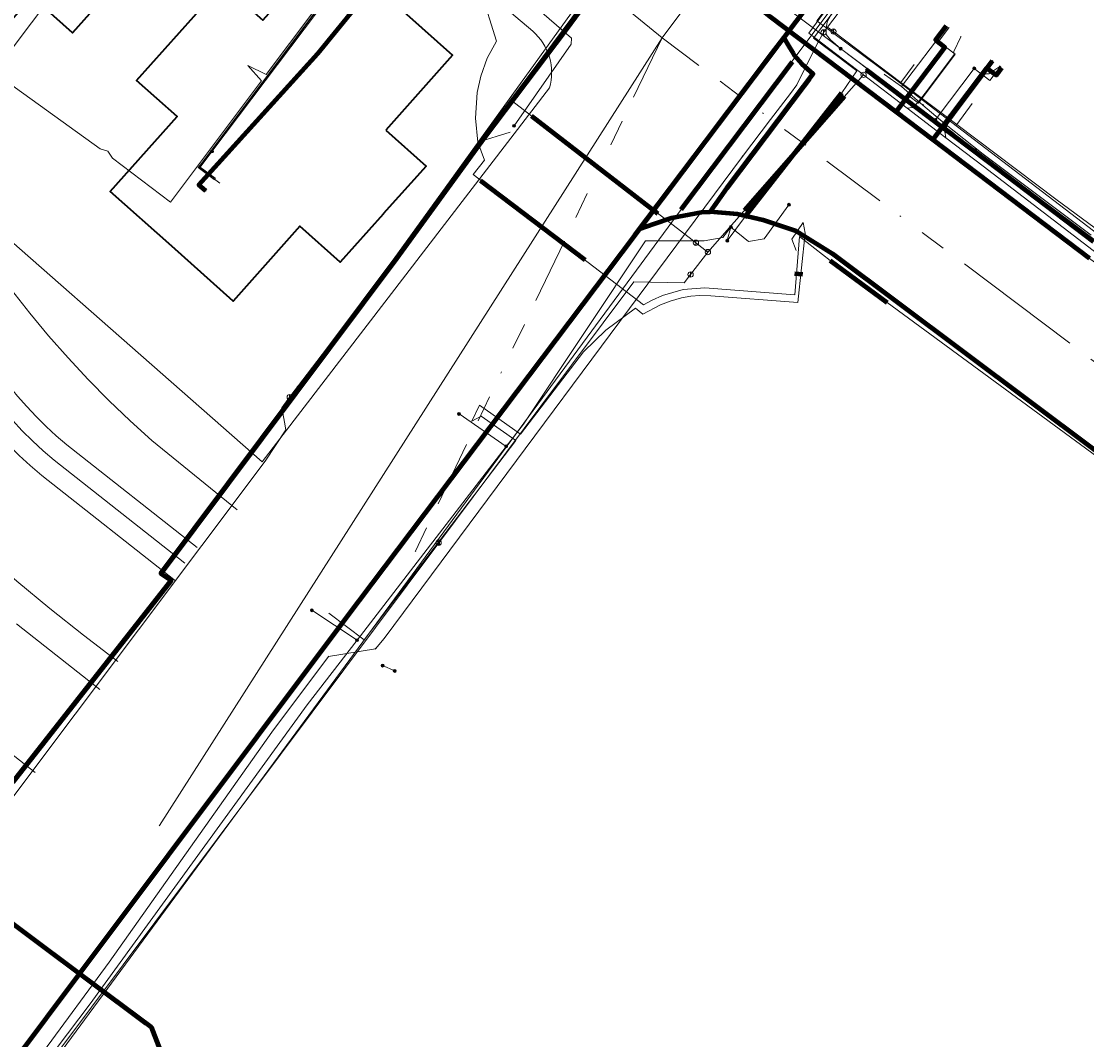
# Model space of a CAD drawing. Header units: metres. Extents: x 98902 to 136161, y 449037 to 499677.
# Tile 175 of 200: x 113216 to 113297, y 483675 to 483752. Entities that reach past the tile are written whole.
import ezdxf
from ezdxf.enums import TextEntityAlignment as Align
from ezdxf.lldxf.tags import DXFTag

# ---------------------------------------------------------------- set-up
doc = ezdxf.new("R2010")
doc.units = ezdxf.units.M
doc.linetypes.add('RI-OVERIG', pattern=[17, 5, -2, 2, -2, 0, -2, 2, -2])
for name, color, linetype, lineweight in [('B-WE-KL-DATA-G', 90, 'KL-DATA-N', 18), ('B-WE-KL-DATA_DUCT-G', 90, 'Continuous', 100), ('B-WE-KL-DATA_HULPSTUK-S', 90, 'Continuous', 25), ('B-WE-KL-DATA_KABELBED-G', 90, 'Continuous', 100), ('B-WE-KL-DATA_MANTELBUIS-G', 90, 'Continuous', 100), ('B-WE-KL-ET_LS-G', 190, 'KL-LS-N', 18), ('B-WE-KL-ET_LS_HULPSTUK-S', 190, 'Continuous', 25), ('B-WE-KL-ET_LS_MANTELBUIS-G', 190, 'Continuous', 100), ('B-WE-KL-ET_MS-G', 130, 'KL-MS-N', 18), ('B-WE-KL-ET_MS_MANTELBUIS-G', 130, 'Continuous', 100), ('B-WE-KL-GAS_HD-G', 30, 'KL-GAS-HD-N', 18), ('B-WE-KL-GAS_HD_HULPSTUK-S', 30, 'Continuous', 25), ('B-WE-KL-GAS_LD-G', 50, 'KL-GAS-LD-N', 18), ('B-WE-KL-GAS_LD_HULPSTUK-S', 50, 'Continuous', 25), ('B-WE-KL-GAS_LD_MANTELBUIS-G', 50, 'Continuous', 100), ('B-WE-KL-WATER-G', 170, 'KL-WATER-N', 18), ('B-WE-KL-WATER_HULPSTUK-S', 170, 'Continuous', 25), ('B-WE-OG-BEBOUWING-G', 252, 'Continuous', 35), ('B-WE-OG-TERREIN_ERF-G', 7, 'Continuous', 18), ('B-WE-OG-TOPOGRAFIE-G', 7, 'Continuous', 18), ('B-WE-RI-DRUK-G', 210, 'RI-PERS', 18), ('B-WE-RI-VRIJVERVAL-G', 210, 'RI-OVERIG', 18), ('B-WE-RI-VRIJVERVAL_HULPSTUK-S', 210, 'Continuous', 25), ('B-WE-WH-WATERLOOP-G', 150, 'Continuous', 18)]:
    doc.layers.add(name, color=color, linetype=linetype, lineweight=lineweight)
doc.styles.add('NLCS-ISO', font='NLCS-ISO.ttf')
doc.styles.get("Standard").update_dxf_attribs({"font": 'arial.ttf'})
tags = doc.linetypes.add('KL-DATA-N', pattern='A,4,-1,[101,NLCS.SHX,S=0.5,R=0,X=0,Y=0],-1,4,-1,["D",Standard,S=1,R=0,X=-0.25,Y=-0.5],-1.5', length=12.5).pattern_tags.tags
tags[18] = DXFTag(74, 10)
tags = doc.linetypes.add('KL-GAS-HD-N', pattern='A,4,-1,[69,NLCS.SHX,S=0.5,R=0,X=0,Y=0],-1,4,-1,["H",Standard,S=1,R=0,X=0,Y=-0.5],-2', length=13).pattern_tags.tags
tags[18] = DXFTag(74, 10)
tags = doc.linetypes.add('KL-GAS-LD-N', pattern='A,4,-1,[69,NLCS.SHX,S=0.5,R=0,X=0,Y=0],-1,4,-1,["L",Standard,S=1,R=0,X=0.25,Y=-0.5],-2', length=13).pattern_tags.tags
tags[18] = DXFTag(74, 10)
tags = doc.linetypes.add('KL-LS-N', pattern='A,4,-1,[103,NLCS.SHX,S=0.75,R=0,X=0,Y=0],-1,4,-1,["L",Standard,S=1,R=0,X=0,Y=-0.5],-2', length=13).pattern_tags.tags
tags[18] = DXFTag(74, 10)
tags = doc.linetypes.add('KL-MS-N', pattern='A,4,-1,[103,NLCS.SHX,S=0.75,R=0,X=0,Y=0],-1,4,-1,["M",Standard,S=1,R=0,X=0,Y=-0.5],-2', length=13).pattern_tags.tags
tags[18] = DXFTag(74, 10)
doc.linetypes.add('KL-WATER-N', pattern='A,7,-0.5,[168,NLCS.SHX,S=0.75,R=0,X=0.75,Y=0],-2', length=9.5)
tags = doc.linetypes.add('RI-PERS', pattern='A,7,-2,["P",Standard,S=1.8,R=0,X=-0.5,Y=-0.9],-2,7,-2,[102,NLCS.SHX,S=1,R=180,X=0,Y=0],-2', length=22).pattern_tags.tags
tags[6] = DXFTag(74, 10)

# ---------------------------------------------------------------- blocks, each defined once
blk = doc.blocks.new('SKL-WTB_HULP_OVERIG-SO')
at = {"color": 0, "linetype": 'ByBlock', "lineweight": 18}
for points in [[(-0.14, 0.14), (0.14, -0.14)], [(0.14, 0.14), (-0.14, -0.14)]]:
    blk.add_lwpolyline(points, dxfattribs=at)
at = {"color": 0, "linetype": 'ByBlock', "lineweight": 18, "style": 'NLCS-ISO', "flags": 1}
for tag, p in [('TYPE', (1.5, 0)), ('OMSCHRIJVING', (1.5, -3)), ('LABEL', (1.5, -1.5))]:
    blk.add_attdef(tag, p, '', height=1, dxfattribs=at)
blk = doc.blocks.new('SKL-WTB_HULP_AFSLUITER-SO')
at = {"color": 0, "linetype": 'ByBlock', "lineweight": 18}
blk.add_lwpolyline([(0, 0.8), (0, -0.8)], dxfattribs=at)
blk.add_circle((0, 0), 1, dxfattribs=at)
at = {"color": 0, "linetype": 'ByBlock', "lineweight": 18, "style": 'NLCS-ISO', "flags": 1}
for tag, p in [('TYPE', (1.5, 0)), ('OMSCHRIJVING', (1.5, -3)), ('LABEL', (1.5, -1.5))]:
    blk.add_attdef(tag, p, '', height=1, dxfattribs=at)
blk = doc.blocks.new('SKL-WTB_HULP_SIFON-SO')
at = {"linetype": 'ByBlock', "lineweight": 18}
h = blk.add_hatch(color=0, dxfattribs=at)
h.dxf.hatch_style = 1
h.paths.add_polyline_path([(0.13, -0.53), (-0.13, -0.53), (-0.13, -0.8), (0.13, -0.8)])
at = {"color": 0, "linetype": 'ByBlock', "lineweight": 18}
blk.add_lwpolyline([(0.33, 0.8), (0.33, -0.53), (-0.33, -0.53), (-0.33, 0.8)], dxfattribs=at)
blk.add_lwpolyline([(0.13, -0.8), (-0.13, -0.8), (-0.13, -0.53), (0.13, -0.53)], close=True, dxfattribs=at)
blk.add_circle((0, 0), 1, dxfattribs=at)
at = {"color": 0, "linetype": 'ByBlock', "lineweight": 18, "style": 'NLCS-ISO', "flags": 1}
for tag, p in [('TYPE', (1.5, 0)), ('OMSCHRIJVING', (1.5, -3)), ('LABEL', (1.5, -1.5))]:
    blk.add_attdef(tag, p, '', height=1, dxfattribs=at)
blk = doc.blocks.new('SKL-WTB_HULP_T STUK-SO')
at = {"color": 0, "linetype": 'ByBlock', "lineweight": 18}
blk.add_circle((0, 0), 1, dxfattribs=at)
at = {"color": 0, "linetype": 'ByBlock', "lineweight": -2, "style": 'NLCS-ISO'}
blk.add_text('T', height=1, dxfattribs=at).set_placement((0, 0), align=Align.MIDDLE_CENTER)
at = {"color": 0, "linetype": 'ByBlock', "lineweight": 18, "style": 'NLCS-ISO', "flags": 1}
for tag, p in [('TYPE', (1.5, 0)), ('OMSCHRIJVING', (1.5, -3)), ('LABEL', (1.5, -1.5))]:
    blk.add_attdef(tag, p, '', height=1, dxfattribs=at)
blk = doc.blocks.new('SKL-WTB_HULP_MOF-SO')
at = {"linetype": 'ByBlock', "lineweight": 18}
h = blk.add_hatch(color=0, dxfattribs=at)
h.dxf.hatch_style = 1
h.paths.add_polyline_path([(-0.5625, 0, 1), (0.5625, 0, 1)])
at = {"color": 0, "linetype": 'ByBlock', "lineweight": 18}
blk.add_circle((0, 0), 0.5625, dxfattribs=at)
at = {"color": 0, "linetype": 'ByBlock', "lineweight": 18, "style": 'NLCS-ISO', "flags": 1}
for tag, p in [('TYPE', (1.5, 0)), ('OMSCHRIJVING', (1.5, -3)), ('LABEL', (1.5, -1.5))]:
    blk.add_attdef(tag, p, '', height=1, dxfattribs=at)
blk = doc.blocks.new('SRI-HULP_OVERIG-SO')
at = {"color": 0, "linetype": 'ByBlock', "lineweight": 18}
for points in [[(-0.14, 0.14), (0.14, -0.14)], [(0.14, 0.14), (-0.14, -0.14)]]:
    blk.add_lwpolyline(points, dxfattribs=at)
at = {"color": 0, "linetype": 'ByBlock', "lineweight": 18, "style": 'NLCS-ISO', "flags": 1}
for tag, p in [('TYPE', (1.5, 0)), ('OMSCHRIJVING', (1.5, -3)), ('LABEL', (1.5, -1.5))]:
    blk.add_attdef(tag, p, '', height=1, dxfattribs=at)

msp = doc.modelspace()

# ---------------------------------------------------------------- linework, layer by layer
at = {"layer": 'B-WE-KL-DATA-G', "flags": 128}
for points in [[(113390.296, 483690.668), (113390.549, 483690.462), (113380.674, 483677.351), (113379.734, 483676.225), (113379.013, 483675.685), (113378.681, 483675.549), (113377.856, 483675.3), (113377.161, 483675.3), (113376.543, 483675.428), (113375.784, 483675.83), (113369.987, 483680.15), (113368.601, 483681.189), (113367.746, 483681.83), (113359.158, 483688.262), (113350.22, 483694.955), (113340.484, 483702.247), (113336.964, 483704.887), (113331.793, 483708.733), (113331.349, 483710.728), (113329.298, 483712.757), (113324.098, 483716.711), (113322.967, 483716.018), (113317.885, 483718.857), (113311.765, 483723.483), (113299.756, 483732.575), (113297.189, 483734.485), (113285.31, 483743.474), (113282.517, 483745.584), (113272.987, 483752.79), (113262.906, 483760.937), (113267.306, 483766.613), (113275.763, 483777.781), (113282.443, 483786.745), (113282.553, 483786.889)], [(113255.149, 483748.708), (113261.675, 483757.498), (113261.33, 483759.127)], [(113286.326, 483752.117), (113285.509, 483751.036), (113286.227, 483750.493), (113282.517, 483745.584), (113285.31, 483743.474), (113297.189, 483734.485), (113299.756, 483732.575), (113311.765, 483723.483), (113317.885, 483718.857), (113322.967, 483716.018), (113324.098, 483716.711), (113325.069, 483717.306), (113329.631, 483723.205), (113336.075, 483731.539), (113335.786, 483731.776)], [(113282.95, 483747.502), (113286.394, 483752.059)], [(113286.191, 483744.717), (113289.795, 483749.489)], [(113215.268, 483695.053), (113215.602, 483694.791), (113227.578, 483710.068), (113226.817, 483710.614), (113244.661, 483734.475), (113251.319, 483743.633), (113255.149, 483748.708)], [(113335.786, 483731.776), (113336.075, 483731.539), (113329.631, 483723.205), (113325.069, 483717.306), (113324.098, 483716.711), (113322.967, 483716.018), (113317.885, 483718.857), (113311.765, 483723.483), (113299.756, 483732.575), (113297.189, 483734.485), (113285.31, 483743.474), (113289.412, 483748.902), (113290.13, 483748.359), (113290.552, 483748.918)], [(113281.655, 483748.424), (113282.95, 483747.502)], [(113282.95, 483747.502), (113284.57, 483746.109)], [(113284.57, 483746.109), (113286.191, 483744.717)], [(113286.191, 483744.717), (113289.119, 483742.379), (113297.326, 483736.25)]]:
    msp.add_lwpolyline(points, dxfattribs=at)
at = {"layer": 'B-WE-KL-DATA_DUCT-G', "flags": 128}
msp.add_lwpolyline([(113282.025, 483787.236), (113275.223, 483778.233), (113261.131, 483760.068), (113261.675, 483757.498), (113257.494, 483751.816), (113251.319, 483743.633), (113244.661, 483734.475), (113226.817, 483710.614), (113227.578, 483710.068), (113215.602, 483694.791), (113215.268, 483695.053), (113214.921, 483694.356), (113208.2, 483685.101), (113202.719, 483677.984), (113183.366, 483652.229)], dxfattribs=at)
at = {"layer": 'B-WE-KL-DATA_KABELBED-G', "flags": 128}
for points in [[(113294.84, 483778.808), (113274.02, 483751.219), (113274.02, 483751.219)], [(113230.208, 483739.612), (113230.003, 483739.784), (113229.679, 483740.049), (113238.709, 483750), (113251.426, 483765.623), (113251.966, 483766.288)], [(113282.517, 483745.584), (113272.987, 483752.79), (113262.906, 483760.937)], [(113255.149, 483748.708), (113261.675, 483757.498), (113261.33, 483759.127)], [(113286.326, 483752.117), (113285.509, 483751.036), (113286.227, 483750.493), (113282.517, 483745.584)], [(113274.02, 483751.219), (113273.099, 483750), (113263.075, 483736.717)], [(113268.435, 483738.003), (113269.699, 483739.8), (113275.546, 483747.545), (113276.244, 483748.47), (113275.411, 483749.214), (113274.832, 483749.856), (113274.746, 483750), (113274.504, 483750.408), (113274.02, 483751.219), (113274.02, 483751.22)], [(113273.553, 483750.601), (113262.71, 483736.232)], [(113286.85, 483743.817), (113286.063, 483744.412), (113289.834, 483749.46)], [(113215.268, 483695.053), (113215.602, 483694.791), (113227.578, 483710.068), (113226.817, 483710.614), (113244.661, 483734.475), (113251.319, 483743.633), (113255.149, 483748.708)], [(113280.252, 483748.801), (113286.063, 483744.412), (113286.85, 483743.817), (113289.422, 483741.875), (113297.496, 483735.771)], [(113285.31, 483743.474), (113289.412, 483748.902), (113290.13, 483748.359), (113290.552, 483748.918)], [(113275.931, 483748.055), (113275.546, 483747.545), (113269.699, 483739.8), (113268.745, 483738.445)], [(113285.31, 483743.474), (113282.517, 483745.584)], [(113297.189, 483734.485), (113285.31, 483743.474)], [(113263.076, 483736.717), (113264.179, 483737.1), (113265.517, 483737.563), (113267.776, 483737.999), (113268.434, 483738.003)], [(113357.342, 483674.27), (113301.548, 483716.978), (113297.609, 483719.929), (113277.723, 483734.832), (113274.955, 483736.544), (113272.461, 483737.372), (113270.509, 483737.848), (113268.435, 483738.003), (113268.434, 483738.003)], [(113263.075, 483736.717), (113262.718, 483736.244), (113240.791, 483707.203), (113220.647, 483680.289), (113215.615, 483673.565), (113183.326, 483629.481), (113183.325, 483629.48), (113179.071, 483622.723), (113166.931, 483603.753), (113147.762, 483572.642), (113134.115, 483550.492), (113134.817, 483547.668)], [(113143.375, 483725.242), (113169.139, 483705.665), (113181.345, 483695.967), (113184.006, 483693.94), (113198.182, 483695.205), (113200.039, 483695.686), (113220.647, 483680.289), (113226.072, 483676.236), (113227.443, 483672.717), (113228.483, 483671.939), (113231.207, 483659.658), (113231.714, 483657.836), (113234.914, 483655.437), (113258.913, 483637.449), (113268.464, 483630.332)], [(113200.436, 483695.388), (113225.674, 483676.533)]]:
    msp.add_lwpolyline(points, dxfattribs=at)
at = {"layer": 'B-WE-KL-DATA_MANTELBUIS-G', "flags": 128}
for points in [[(113257.494, 483751.816), (113261.675, 483757.498)], [(113273.553, 483750.601), (113262.71, 483736.232)], [(113275.931, 483748.055), (113275.546, 483747.545), (113269.699, 483739.8), (113268.745, 483738.445)], [(113200.436, 483695.388), (113225.674, 483676.533)]]:
    msp.add_lwpolyline(points, dxfattribs=at)
at = {"layer": 'B-WE-KL-ET_LS-G', "flags": 128}
for points in [[(113354.108, 483739.83), (113350.634, 483735.214), (113334.935, 483714.351), (113330.178, 483708.053), (113324.085, 483699.986), (113317.683, 483704.783), (113314.861, 483706.898), (113281.86, 483731.144), (113277.527, 483734.328), (113275.204, 483736.148), (113274.865, 483731.729), (113268.024, 483732.264), (113266.4, 483732.126), (113264.817, 483731.662), (113264.042, 483731.305), (113263.4, 483730.974), (113250.481, 483740.845), (113251.348, 483741.917), (113250.834, 483743.297), (113250.65, 483745.102), (113250.773, 483747.048), (113251.059, 483748.301), (113251.551, 483749.655), (113252.237, 483750.959), (113251.068, 483754.767), (113250.6, 483756.012), (113248.446, 483758.447), (113243.871, 483762.737), (113233.776, 483770.453), (113232.319, 483772.848), (113227.062, 483777.159), (113225.613, 483778.53), (113224.287, 483780.042), (113222.911, 483782.148), (113221.769, 483784.581), (113221.032, 483786.83), (113220.638, 483789.299), (113220.568, 483791.41), (113220.813, 483793.795), (113221.311, 483796.205), (113222.2, 483798.609), (113233.614, 483819.074)], [(113322.79, 483716.82), (113308.77, 483727.26), (113304.16, 483730.97), (113298.217, 483735.414), (113294.22, 483738.41), (113289.48, 483741.96), (113278.33, 483750.38), (113274.76, 483753.06), (113274.01, 483753.62), (113264.97, 483760.4), (113262.17, 483759.67), (113260.02, 483760.44), (113259.98, 483760.45), (113257.58, 483761.78), (113254.4, 483764.37), (113244.87, 483772.12), (113240.1, 483776.01), (113237.83, 483777.87), (113237.18, 483777.82), (113232.33, 483771.92), (113231.06, 483770.38), (113231.05, 483770.38)], [(113345.877, 483745.243), (113324.205, 483716.481), (113300.497, 483734.272), (113282.461, 483748.07), (113276.53, 483752.481), (113295.895, 483778.114)], [(113252.839, 483765.628), (113252.682, 483765.433), (113249.711, 483767.85), (113230.682, 483742.587)], [(113233.394, 483749.115), (113234.801, 483748.426), (113241.933, 483757.94), (113236.824, 483761.741)], [(113269.73, 483735.82), (113271.05, 483737.58), (113278.43, 483747.04), (113279.56, 483748.7), (113279.16, 483749), (113276.28, 483751.17), (113277.54, 483752.85), (113279.71, 483755.72), (113280.37, 483756.6), (113283.15, 483760.27), (113282.51, 483760.73), (113282.03, 483761.22), (113281.722, 483761.524)], [(113281.683, 483761.472), (113281.853, 483761.365), (113282.03, 483761.22), (113282.51, 483760.73), (113283.15, 483760.27), (113280.37, 483756.6), (113279.71, 483755.72), (113279.71, 483755.73), (113279.71, 483755.72), (113277.57, 483752.89), (113277.57, 483752.9), (113277.57, 483752.89), (113277.55, 483752.86), (113277.31, 483752.41), (113277.22, 483751.87), (113277.24, 483751.46), (113277.57, 483751.06), (113278.32, 483750.39), (113278.32, 483750.38), (113279.52, 483749.49), (113281.77, 483747.79), (113281.77, 483747.78), (113281.77, 483747.79), (113281.77, 483747.78), (113283.351, 483746.594), (113285.506, 483744.967), (113286.31, 483744.36), (113286.31, 483744.35), (113286.32, 483744.36), (113286.31, 483744.35), (113288.51, 483742.7)], [(113259.98, 483760.46), (113259.98, 483760.45), (113255.09, 483753.62), (113257.93, 483751.18), (113257.9, 483750.73), (113253.59, 483744.54), (113253.58, 483744.53)], [(113221.945, 483757.719), (113221.182, 483757.906), (113214.212, 483748.658), (113215.781, 483747.408), (113222.202, 483742.785), (113222.784, 483742.607)], [(113283.351, 483746.594), (113283.499, 483746.797), (113284.218, 483746.254), (113287.017, 483749.96), (113285.741, 483750.924), (113286.524, 483751.961)], [(113222.784, 483742.607), (113223.151, 483742.085), (113227.548, 483738.751), (113234.441, 483747.946), (113233.394, 483749.115)], [(113285.506, 483744.967), (113285.65, 483745.172), (113288.45, 483748.877)], [(113288.45, 483748.877), (113289.647, 483747.972), (113290.43, 483749.01)], [(113250.834, 483743.297), (113253.278, 483744.039)], [(113230.682, 483742.587), (113229.78, 483741.389), (113230.927, 483740.573)], [(113288.51, 483742.7), (113289.47, 483741.97), (113294.21, 483738.42), (113296.41, 483736.78), (113296.41, 483736.77), (113296.41, 483736.78), (113296.41, 483736.77), (113300.308, 483733.855), (113301.17, 483733.21), (113301.17, 483733.2), (113303.19, 483731.7), (113303.19, 483731.69), (113303.2, 483731.7), (113303.19, 483731.69), (113303.2, 483731.69), (113304.16, 483730.97), (113308.77, 483727.26), (113310.79, 483725.7), (113311.71, 483724.95)], [(113270.01, 483736.86), (113271.35, 483735.76), (113272.52, 483735.97), (113274.41, 483738.55)], [(113275.495, 483737.195), (113275.633, 483736.396), (113275.095, 483731.133), (113268.491, 483731.655), (113267.659, 483731.67), (113266.965, 483731.615), (113266.259, 483731.492), (113265.397, 483731.249), (113264.682, 483730.961), (113263.338, 483730.267), (113262.771, 483730.7), (113260.543, 483729.041), (113258.835, 483727.401), (113254.072, 483721.157), (113250.946, 483723.366), (113250.382, 483722.149)], [(113274.948, 483735.094), (113274.638, 483735.946), (113275.495, 483737.195)], [(113182.51, 483620.46), (113180.52, 483621.66), (113180.87, 483622.42), (113185, 483628.92), (113190.25, 483635.47), (113190.95, 483637.03), (113218.2, 483672.17), (113218.02, 483673.43), (113221.44, 483677.99), (113237.9, 483700.66), (113241.68, 483705.55), (113252.98, 483720.23), (113254.29, 483721.91), (113263.54, 483735.82), (113267.98, 483735.82), (113269.41, 483736.06), (113270.01, 483736.86), (113269.74, 483735.83), (113269.73, 483735.82)], [(113252.98, 483720.23), (113249.41, 483722.7), (113249.4, 483722.7)], [(113250.382, 483722.149), (113251.09, 483722.53), (113253.714, 483720.675), (113242.226, 483705.564), (113239.541, 483707.606)], [(113241.68, 483705.55), (113238.26, 483707.82), (113238.25, 483707.82)], [(113244.53, 483703.221), (113243.614, 483703.622)]]:
    msp.add_lwpolyline(points, dxfattribs=at)
at = {"layer": 'B-WE-KL-ET_LS_MANTELBUIS-G', "flags": 128}
for points in [[(113271.05, 483737.58), (113278.43, 483747.04)], [(113251.042, 483740.392), (113258.96, 483734.376)], [(113277.527, 483734.328), (113281.86, 483731.144)], [(113274.837, 483733.337), (113275.436, 483733.3)]]:
    msp.add_lwpolyline(points, dxfattribs=at)
at = {"layer": 'B-WE-KL-ET_MS-G', "flags": 128}
msp.add_lwpolyline([(113178.81, 483618.13), (113181.56, 483622.8), (113185.02, 483627.91), (113266.24, 483738.2), (113280.14, 483756.78), (113295.99, 483778.051)], dxfattribs=at)
at = {"layer": 'B-WE-KL-ET_MS_MANTELBUIS-G', "flags": 128}
msp.add_lwpolyline([(113266.24, 483738.2), (113274.68, 483749.38)], dxfattribs=at)
at = {"layer": 'B-WE-KL-GAS_HD-G', "flags": 128}
for points in [[(113281.443, 483787.618), (113273.064, 483776.121), (113266.342, 483767.396), (113262.795, 483762.444), (113263.044, 483760.385), (113261.861, 483758.565), (113242.782, 483732.091), (113237.173, 483724.761)], [(113236.57, 483723.964), (113237.173, 483724.761)], [(113198.718, 483673.811), (113198.846, 483673.969), (113201.017, 483674.28), (113234.715, 483719.12), (113236.283, 483721.48), (113236.172, 483722.072), (113235.966, 483723.166), (113236.57, 483723.964)]]:
    msp.add_lwpolyline(points, dxfattribs=at)
at = {"layer": 'B-WE-KL-GAS_LD-G', "flags": 128}
for points in [[(113249.997, 483768.171), (113249.625, 483767.686), (113249.465, 483767.806), (113229.883, 483741.68)], [(113281.89, 483759.725), (113275.93, 483751.561), (113280.07, 483748.396)], [(113283.365, 483745.876), (113283.769, 483745.924), (113284.211, 483746.314), (113284.738, 483747.017), (113286.93, 483749.936), (113286.898, 483750.163), (113287.444, 483751.266)], [(113286.305, 483743.629), (113286.213, 483744.104), (113286.447, 483744.676), (113286.955, 483745.353), (113289.291, 483748.464), (113289.567, 483748.472), (113290.392, 483749.039)], [(113268.271, 483734.966), (113280.064, 483748.388), (113280.07, 483748.396)], [(113320.48, 483717.502), (113318.183, 483719.258), (113314.949, 483721.73), (113312.644, 483723.492), (113300.341, 483732.898), (113298.235, 483734.508), (113289.123, 483741.475), (113286.305, 483743.629), (113283.365, 483745.876), (113280.07, 483748.396)], [(113267.359, 483735.67), (113267.082, 483735.884), (113253.391, 483746.455)], [(113229.883, 483741.68), (113229.641, 483741.361), (113230.843, 483740.46)], [(113268.271, 483734.966), (113267.359, 483735.67)], [(113268.271, 483734.966), (113266.957, 483733.264)], [(113266.957, 483733.264), (113266.468, 483732.631), (113262.664, 483732.712), (113255.615, 483723.292), (113247.864, 483712.934)], [(113247.864, 483712.934), (113207.115, 483658.48), (113185.982, 483629.631), (113197.166, 483622.159)]]:
    msp.add_lwpolyline(points, dxfattribs=at)
at = {"layer": 'B-WE-KL-GAS_LD_MANTELBUIS-G', "flags": 128}
for points in [[(113278.633, 483746.76), (113271.043, 483738.121)], [(113254.899, 483745.291), (113264.476, 483737.896)]]:
    msp.add_lwpolyline(points, dxfattribs=at)
at = {"layer": 'B-WE-KL-WATER-G', "flags": 128}
for points in [[(113274.53, 483746.988), (113275.012, 483747.626), (113276.498, 483750.637), (113277.037, 483751.612), (113277.338, 483752.011), (113278.543, 483753.605), (113281.317, 483757.274), (113281.531, 483757.552), (113285.411, 483762.597), (113296.228, 483776.828), (113296.764, 483777.543)], [(113249.827, 483768.245), (113241.084, 483756.58), (113229.689, 483741.376), (113231.289, 483740.177)], [(113567.951, 483533.451), (113567.667, 483533.709), (113566.918, 483534.395), (113562.775, 483535.198), (113560.189, 483536.074), (113557.097, 483538.899), (113544.707, 483549.676), (113533.39, 483559.521), (113526.524, 483565.452), (113522.867, 483568.411), (113522.051, 483568.99), (113517.302, 483572.36), (113516.65, 483572.823), (113496.774, 483587.56), (113485.909, 483595.618), (113485.106, 483596.214), (113481.966, 483598.542), (113478.351, 483601.223), (113477.944, 483601.515), (113460.224, 483614.2), (113459.172, 483615.134), (113453.332, 483620.317), (113443.194, 483627.879), (113433.094, 483635.412), (113432.773, 483635.651), (113429.167, 483638.341), (113426.429, 483640.358), (113422.427, 483643.306), (113414.426, 483649.201), (113411.629, 483651.304), (113408.027, 483654.013), (113397.044, 483662.271), (113396.293, 483662.835), (113393.239, 483665.132), (113390.042, 483667.536), (113386.912, 483670.031), (113378.916, 483676.404), (113375.081, 483679.459), (113371.864, 483681.837), (113368.342, 483684.443), (113367.618, 483684.978), (113366.111, 483686.093), (113357.418, 483692.525), (113353.666, 483695.3), (113342.604, 483703.483), (113339.059, 483706.106), (113336.808, 483707.77), (113333.512, 483710.209), (113332.607, 483710.878), (113316.308, 483722.935), (113312.359, 483725.856), (113301.639, 483733.787), (113297.61, 483736.767), (113294.636, 483738.967), (113287.123, 483744.633), (113282.895, 483747.822), (113277.784, 483751.676), (113277.338, 483752.011)], [(113282.895, 483747.822), (113283.908, 483749.187)], [(113274.53, 483746.988), (113273.004, 483745.016), (113270.888, 483742.216)], [(113287.123, 483744.633), (113288.308, 483746.212)], [(113270.888, 483742.216), (113243.726, 483705.671)], [(113243.726, 483705.671), (113243.083, 483704.904), (113239.516, 483704.314), (113235.21, 483698.586), (113222.881, 483681.14), (113217.915, 483674.38), (113218.095, 483670.74), (113217.557, 483670.022)]]:
    msp.add_lwpolyline(points, dxfattribs=at)
at = {"layer": 'B-WE-OG-BEBOUWING-G', "flags": 128}
for points in [[(113223.548, 483761.599), (113226.609, 483758.872), (113223.369, 483755.246), (113223.346, 483755.221), (113220.112, 483751.59), (113217.055, 483754.322), (113211.992, 483748.64), (113207.333, 483752.791), (113202.674, 483756.941), (113207.736, 483762.623), (113204.67, 483765.346), (113207.927, 483769.002), (113211.191, 483772.653), (113214.243, 483769.916), (113219.315, 483775.589), (113228.619, 483767.273), (113223.548, 483761.599)], [(113243.847, 483744.213), (113246.908, 483741.485), (113243.668, 483737.86), (113243.645, 483737.834), (113240.41, 483734.203), (113237.353, 483736.936), (113232.291, 483731.254), (113227.632, 483735.404), (113222.973, 483739.555), (113228.035, 483745.237), (113224.969, 483747.959), (113228.226, 483751.616), (113231.49, 483755.267), (113234.542, 483752.529), (113239.614, 483758.203), (113248.918, 483749.887), (113243.847, 483744.213)]]:
    msp.add_lwpolyline(points, dxfattribs=at)
at = {"layer": 'B-WE-OG-TERREIN_ERF-G', "flags": 128}
for points in [[(113234.492, 483719.065), (113206.244, 483743.873), (113192.537, 483755.91), (113208.49, 483780.885)], [(113220.778, 483780.953), (113241.302, 483763.267), (113254.993, 483751.708)], [(113254.993, 483751.708), (113255.209, 483751.506), (113255.41, 483751.288), (113255.595, 483751.057), (113255.763, 483750.814), (113255.914, 483750.56), (113256.046, 483750.295), (113256.159, 483750.022), (113256.253, 483749.741), (113256.327, 483749.454), (113256.38, 483749.163), (113256.412, 483748.869), (113256.424, 483748.574), (113256.415, 483748.278), (113256.384, 483747.984), (113256.333, 483747.692), (113256.262, 483747.405)], [(113256.262, 483747.405), (113234.492, 483719.065)]]:
    msp.add_lwpolyline(points, dxfattribs=at)
at = {"layer": 'B-WE-OG-TOPOGRAFIE-G', "flags": 128}
for points in [[(113217.272, 483695.523), (113177.936, 483726.478), (113174.128, 483729.482), (113173.596, 483729.955), (113160.873, 483741.372), (113157.244, 483744.635)], [(113214.159, 483733.882), (113215.491, 483732.09), (113216.872, 483730.335), (113218.302, 483728.62), (113219.778, 483726.945), (113221.3, 483725.311), (113222.868, 483723.72), (113224.478, 483722.173), (113226.131, 483720.672)], [(113214.023, 483726.515), (113214.639, 483725.667), (113215.282, 483724.839), (113215.952, 483724.033), (113216.647, 483723.25), (113217.368, 483722.489), (113218.114, 483721.752), (113218.883, 483721.04), (113219.675, 483720.354)], [(113212.8, 483725.646), (113213.446, 483724.757), (113214.121, 483723.89), (113214.823, 483723.045), (113215.553, 483722.224), (113216.309, 483721.427), (113217.091, 483720.655), (113217.898, 483719.909), (113218.729, 483719.19)], [(113219.675, 483720.354), (113229.549, 483712.573)], [(113226.131, 483720.672), (113232.589, 483715.433)], [(113218.729, 483719.19), (113228.621, 483711.395)], [(113222.195, 483701.818), (113215.874, 483706.798)]]:
    msp.add_lwpolyline(points, dxfattribs=at)
at = {"layer": 'B-WE-RI-DRUK-G', "flags": 128}
msp.add_lwpolyline([(113226.7, 483691.5), (113264.8, 483751.2)], dxfattribs=at)
at = {"layer": 'B-WE-RI-VRIJVERVAL-G', "flags": 128}
for points in [[(113264.8, 483751.2), (113288.558, 483782.94)], [(113264.8, 483751.2), (113227.6, 483781.6)], [(113264.8, 483751.2), (113246.1, 483712.3)], [(113281.283, 483738.866), (113264.8, 483751.2)], [(113291.708, 483731.066), (113281.283, 483738.866)], [(113291.708, 483731.066), (113322.5, 483707.9)]]:
    msp.add_lwpolyline(points, dxfattribs=at)
at = {"layer": 'B-WE-WH-WATERLOOP-G', "flags": 128}
for points in [[(113211.578, 483724.777), (113212.254, 483723.847), (113212.96, 483722.94), (113213.695, 483722.057), (113214.459, 483721.198), (113215.251, 483720.364), (113216.069, 483719.557), (113216.914, 483718.777), (113217.783, 483718.025)], [(113217.783, 483718.025), (113227.909, 483710.046)], [(113213.417, 483712.131), (113215.893, 483710.018), (113218.405, 483707.948), (113220.953, 483705.923), (113223.537, 483703.943)]]:
    msp.add_lwpolyline(points, dxfattribs=at)

# ---------------------------------------------------------------- block references
at = {"layer": 'B-WE-KL-DATA_HULPSTUK-S', "xscale": 0.2, "yscale": 0.2, "zscale": 0.2}
for name, p in [('SKL-WTB_HULP_OVERIG-SO', (113274.02, 483751.22)), ('SKL-WTB_HULP_OVERIG-SO', (113274.02, 483751.219)), ('SKL-WTB_HULP_OVERIG-SO', (113274.02, 483751.219)), ('SKL-WTB_HULP_OVERIG-SO', (113289.834, 483749.46)), ('SKL-WTB_HULP_OVERIG-SO', (113280.252, 483748.801)), ('SKL-WTB_HULP_OVERIG-SO', (113281.655, 483748.424)), ('SKL-WTB_HULP_OVERIG-SO', (113284.57, 483746.11)), ('SKL-WTB_HULP_MOF-SO', (113286.85, 483743.817)), ('SKL-WTB_HULP_OVERIG-SO', (113286.85, 483743.817)), ('SKL-WTB_HULP_OVERIG-SO', (113230.208, 483739.612)), ('SKL-WTB_HULP_OVERIG-SO', (113268.434, 483738.003)), ('SKL-WTB_HULP_OVERIG-SO', (113268.434, 483738.003)), ('SKL-WTB_HULP_OVERIG-SO', (113268.435, 483738.003)), ('SKL-WTB_HULP_OVERIG-SO', (113263.075, 483736.717)), ('SKL-WTB_HULP_OVERIG-SO', (113263.075, 483736.717)), ('SKL-WTB_HULP_OVERIG-SO', (113263.076, 483736.717))]:
    msp.add_blockref(name, p, dxfattribs=at)
at = {"layer": 'B-WE-KL-ET_LS_HULPSTUK-S', "xscale": 0.2, "yscale": 0.2, "zscale": 0.2}
for name, p in [('SKL-WTB_HULP_OVERIG-SO', (113286.524, 483751.961)), ('SKL-WTB_HULP_MOF-SO', (113278.32, 483750.38)), ('SKL-WTB_HULP_MOF-SO', (113288.45, 483748.877)), ('SKL-WTB_HULP_OVERIG-SO', (113290.43, 483749.01)), ('SKL-WTB_HULP_MOF-SO', (113283.351, 483746.594)), ('SKL-WTB_HULP_MOF-SO', (113253.58, 483744.53)), ('SKL-WTB_HULP_MOF-SO', (113285.506, 483744.967)), ('SKL-WTB_HULP_MOF-SO', (113288.51, 483742.7)), ('SKL-WTB_HULP_MOF-SO', (113230.682, 483742.587)), ('SKL-WTB_HULP_OVERIG-SO', (113230.927, 483740.573)), ('SKL-WTB_HULP_MOF-SO', (113274.41, 483738.55)), ('SKL-WTB_HULP_MOF-SO', (113270.01, 483736.86)), ('SKL-WTB_HULP_MOF-SO', (113269.73, 483735.82)), ('SKL-WTB_HULP_MOF-SO', (113249.4, 483722.7)), ('SKL-WTB_HULP_MOF-SO', (113252.98, 483720.23)), ('SKL-WTB_HULP_MOF-SO', (113238.25, 483707.82)), ('SKL-WTB_HULP_MOF-SO', (113241.68, 483705.55)), ('SKL-WTB_HULP_MOF-SO', (113243.614, 483703.622)), ('SKL-WTB_HULP_MOF-SO', (113244.53, 483703.221))]:
    msp.add_blockref(name, p, dxfattribs=at)
at = {"layer": 'B-WE-KL-GAS_HD_HULPSTUK-S', "xscale": 0.2, "yscale": 0.2, "zscale": 0.2}
for name, p in [('SKL-WTB_HULP_OVERIG-SO', (113237.173, 483724.761)), ('SKL-WTB_HULP_AFSLUITER-SO', (113236.57, 483723.964))]:
    msp.add_blockref(name, p, dxfattribs=at)
at = {"layer": 'B-WE-KL-GAS_LD_HULPSTUK-S', "xscale": 0.2, "yscale": 0.2, "zscale": 0.2}
for name, p in [('SKL-WTB_HULP_OVERIG-SO', (113287.444, 483751.266)), ('SKL-WTB_HULP_T STUK-SO', (113280.07, 483748.396)), ('SKL-WTB_HULP_OVERIG-SO', (113290.392, 483749.039)), ('SKL-WTB_HULP_OVERIG-SO', (113253.391, 483746.455)), ('SKL-WTB_HULP_OVERIG-SO', (113283.365, 483745.876)), ('SKL-WTB_HULP_OVERIG-SO', (113286.305, 483743.629)), ('SKL-WTB_HULP_OVERIG-SO', (113229.883, 483741.68)), ('SKL-WTB_HULP_OVERIG-SO', (113230.843, 483740.46)), ('SKL-WTB_HULP_AFSLUITER-SO', (113267.359, 483735.67)), ('SKL-WTB_HULP_T STUK-SO', (113268.271, 483734.966)), ('SKL-WTB_HULP_AFSLUITER-SO', (113266.957, 483733.264)), ('SKL-WTB_HULP_SIFON-SO', (113247.864, 483712.934))]:
    msp.add_blockref(name, p, dxfattribs=at)
at = {"layer": 'B-WE-KL-WATER_HULPSTUK-S', "xscale": 0.2, "yscale": 0.2, "zscale": 0.2}
for name, p in [('SKL-WTB_HULP_AFSLUITER-SO', (113277.037, 483751.612)), ('SKL-WTB_HULP_OVERIG-SO', (113277.338, 483752.011)), ('SKL-WTB_HULP_AFSLUITER-SO', (113277.784, 483751.676)), ('SKL-WTB_HULP_OVERIG-SO', (113282.895, 483747.822)), ('SKL-WTB_HULP_OVERIG-SO', (113274.53, 483746.988)), ('SKL-WTB_HULP_OVERIG-SO', (113287.123, 483744.633)), ('SKL-WTB_HULP_OVERIG-SO', (113270.888, 483742.216)), ('SKL-WTB_HULP_OVERIG-SO', (113243.726, 483705.671)), ('SKL-WTB_HULP_OVERIG-SO', (113243.083, 483704.904)), ('SKL-WTB_HULP_OVERIG-SO', (113239.516, 483704.314))]:
    msp.add_blockref(name, p, dxfattribs=at)
at = {"layer": 'B-WE-RI-VRIJVERVAL_HULPSTUK-S', "xscale": 0.2, "yscale": 0.2, "zscale": 0.2}
for p in [(113264.8, 483751.2), (113281.283, 483738.866), (113291.708, 483731.066), (113246.1, 483712.3), (113226.7, 483691.5)]:
    msp.add_blockref('SRI-HULP_OVERIG-SO', p, dxfattribs=at)

doc.saveas('drawing.dxf')
